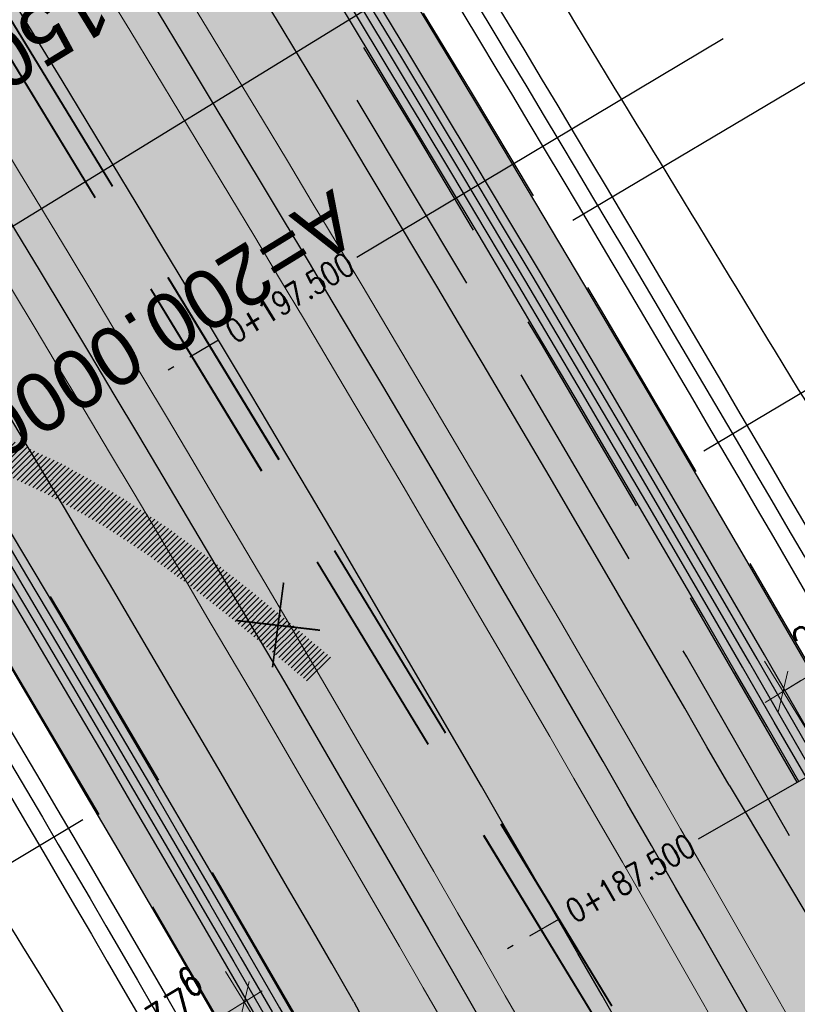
# Model space of a CAD drawing. Header units: metres. Extents: x 3458045 to 3462392, y 5482308 to 5484762.
# Tile 99 of 256: x 3459760 to 3459772, y 5483571 to 5483585. Entities that reach past the tile are written whole.
import ezdxf
from ezdxf.enums import TextEntityAlignment as Align

# ---------------------------------------------------------------- set-up
doc = ezdxf.new("R2010")
doc.units = ezdxf.units.M
doc.header["$PDMODE"] = 3
doc.header["$PDSIZE"] = 0.1
for name, pattern in [('AUSGEZOGEN', [2, 1, 1]), ('STRICHPUNKT2', [12.7, 6.35, -3.175, 0, -3.175]), ('VERDECKT2', [4.7625, 3.175, -1.5875])]:
    doc.linetypes.add(name, pattern=pattern)
doc.layers.get('0').update_dxf_attribs({"linetype": 'CONTINUOUS'})
doc.layers.get('DEFPOINTS').update_dxf_attribs({"linetype": 'CONTINUOUS'})
for name, color, linetype in [('SP_ACHSE_8901', 7, 'CONTINUOUS'), ('SP_ACHSE_8911', 7, 'CONTINUOUS'), ('SP_AXIS', 7, 'CONTINUOUS'), ('SP_BAUGRUBE-ANKER', 211, 'AUSGEZOGEN'), ('SP_BAUGRUBE-VERBAU', 210, 'AUSGEZOGEN'), ('SP_Blockfugen', 2, 'STRICHPUNKT2'), ('SP_Entwässerung', 170, 'VERDECKT2'), ('SP_Rückbau', 40, 'AUSGEZOGEN'), ('SP_SOLID_Trogsohle_L7+8', 253, 'CONTINUOUS'), ('SP_StadtbahnFluchtweg', 1, 'CONTINUOUS'), ('SP_TrogTunnel-Bautoleranz', 160, 'VERDECKT2'), ('SP_Trogwand_L7+8', 2, 'CONTINUOUS'), ('SP_Tunnelwand_L7+8', 2, 'VERDECKT2'), ('SP_Vb_Planung', 10, 'CONTINUOUS'), ('SP_Verbau', 212, 'CONTINUOUS'), ('SP_VERM', 1, 'CONTINUOUS'), ('SP_VERM-VA-B44', 150, 'CONTINUOUS'), ('T__AXIS', 3, 'CONTINUOUS')]:
    doc.layers.add(name, color=color, linetype=linetype)
doc.layers.add('SP_HILF', color=6, linetype='CONTINUOUS', plot=False)
doc.styles.add('K_ISOCP', font='k_isocp.shx')
doc.styles.add('SIMPLEX8', font='simplexd.shx', dxfattribs={"width": 0.8})
doc.styles.add('SP_F', font='romans.shx', dxfattribs={"width": 0.7, "bigfont": 'sp_f.shx'})
doc.linetypes.add('EISENBAHN', pattern='A,0.15,[130,ltypeshp.shx,S=0.25,R=0,X=0,Y=0],0.15', length=0.3)
doc.linetypes.add('ZICKZACK', pattern='A,0.00254,-5.08,[131,ltypeshp.shx,S=5.08,R=0,X=-5.08,Y=0],-10.16,[131,ltypeshp.shx,S=5.08,R=180,X=5.08,Y=0],-5.08', length=20.32254)
doc.dimstyles.new('SOFI25$0', dxfattribs={"dimtxt": 2.5, "dimasz": 0.25, "dimexe": 0.9, "dimexo": 0.625, "dimgap": 0.675, "dimtad": 1, "dimdec": 3, "dimrnd": 0.001, "dimzin": 1, "dimdsep": 46, "dimtxsty": 'SP_F', "dimblk1": 'SOF_BEMSTR1', "dimblk2": 'SOF_BEMSTR2', "dimsah": 1, "dimcen": 2.5, "dimse1": 1, "dimse2": 1, "dimclrd": 1, "dimclre": 1, "dimclrt": 1, "dimaunit": 2, "dimadec": 3, "dimazin": 0, "dimtfac": 1, "dimtdec": 3, "dimtmove": 0, "dimatfit": 3, "dimfxl": 1, "dimtolj": 1, "dimtzin": 0, "dimlwd": 0, "dimlwe": 0, "dimarcsym": 0})

# ---------------------------------------------------------------- blocks, each defined once
blk = doc.blocks.new('kmr_li')
at = {"color": 1, "linetype": 'Continuous'}
blk.add_line((0, 0), (0, 3.5714), dxfattribs=at)
at = {"color": 1}
for p, q in [((0, 0), (-0.3062, 0.9075)), ((-0.3062, 0.9075), (0, 0.5188)), ((0, 0), (0.3062, 0.9075)), ((0.3062, 0.9075), (0, 0.5188))]:
    blk.add_line(p, q, dxfattribs=at)
at = {"color": 1, "linetype": 'Continuous', "style": 'K_ISOCP'}
blk.add_attdef('STATION', text='', height=1, rotation=270.0001, dxfattribs=at).set_placement((0, 4.404), align=Align.MIDDLE_RIGHT)
blk.add_attdef('PARAOL', text='', height=1, rotation=270.0001, dxfattribs=at).set_placement((0.5, 1), align=Align.BOTTOM_RIGHT)
blk.add_attdef('PARAUL', text='', height=1, rotation=270.0001, dxfattribs=at).set_placement((-0.5, 1), align=Align.TOP_RIGHT)
blk = doc.blocks.new('kmr_i')
at = {"color": 1, "linetype": 'Continuous'}
blk.add_line((0, 0), (0, 1.416438), dxfattribs=at)
at = {"color": 1, "linetype": 'Continuous', "style": 'SIMPLEX8', "width": 0.8}
blk.add_attdef('STATION', text='', height=1, rotation=270.0000584, dxfattribs=at).set_placement((0, -0.50985), align=Align.MIDDLE_LEFT)
blk = doc.blocks.new('SOF_BEMSTR2')
at = {"color": 0, "linetype": 'ByBlock', "lineweight": -2}
for p, q in [((0, -20), (0, 8.5)), ((3.535, 3.535), (-3.535, -3.535)), ((-5, 0), (5, 0))]:
    blk.add_line(p, q, dxfattribs=at)
blk = doc.blocks.new('SOF_BEMSTR1')
at = {"color": 0, "linetype": 'ByBlock', "lineweight": -2}
for p, q in [((0, 20), (0, -8.5)), ((3.535, 3.535), (-3.535, -3.535)), ((-5, 0), (5, 0))]:
    blk.add_line(p, q, dxfattribs=at)
blk = doc.blocks.new('*D102')
at = {"layer": 'DEFPOINTS', "color": 0, "linetype": 'AUSGEZOGEN', "transparency": 16777216}
for p in [(3459761.749, 5483569.386), (3459762.047, 5483568.902), (3459764.973, 5483568.684)]:
    blk.add_point(p, dxfattribs=at)
at = {"layer": 'SP_VERM-VA-B44', "color": 1, "linetype": 'AUSGEZOGEN', "lineweight": 0, "transparency": 16777216}
blk.add_line((3459763.718, 5483570.6), (3459761.802, 5483569.419), dxfattribs=at)
at = {"layer": 'SP_VERM-VA-B44', "color": 1, "linetype": 'AUSGEZOGEN', "lineweight": 0, "transparency": 16777216, "xscale": 0.0625, "yscale": 0.0625, "zscale": 0.0625}
for name, p, rotation in [('SOF_BEMSTR2', (3459763.771, 5483570.633), 31.64836852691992), ('SOF_BEMSTR1', (3459761.749, 5483569.386), 211.6483685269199)]:
    blk.add_blockref(name, p, dxfattribs=dict(at, rotation=rotation))
at = {"layer": 'SP_VERM-VA-B44', "color": 1, "linetype": 'AUSGEZOGEN', "transparency": 16777216, "insert": (3459762.508, 5483570.419), "char_height": 0.625, "attachment_point": 5, "rotation": 31.6484, "style": 'SP_F'}
blk.add_mtext('\\A1;\\A1;2.37{\\H.7x;\\S6^ ;}', dxfattribs=at)
blk = doc.blocks.new('*D107')
at = {"layer": 'DEFPOINTS', "color": 0, "linetype": 'AUSGEZOGEN', "transparency": 16777216}
for p in [(3459774.628, 5483575.497), (3459771.788, 5483575.254), (3459772.454, 5483574.166)]:
    blk.add_point(p, dxfattribs=at)
at = {"layer": 'SP_VERM-VA-B44', "color": 1, "linetype": 'AUSGEZOGEN', "lineweight": 0, "transparency": 16777216}
blk.add_line((3459773.908, 5483576.553), (3459771.841, 5483575.287), dxfattribs=at)
at = {"layer": 'SP_VERM-VA-B44', "color": 1, "linetype": 'AUSGEZOGEN', "lineweight": 0, "transparency": 16777216, "xscale": 0.0625, "yscale": 0.0625, "zscale": 0.0625}
for name, p, rotation in [('SOF_BEMSTR2', (3459773.962, 5483576.585), 31.47927593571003), ('SOF_BEMSTR1', (3459771.788, 5483575.254), 211.47927593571)]:
    blk.add_blockref(name, p, dxfattribs=dict(at, rotation=rotation))
at = {"layer": 'SP_VERM-VA-B44', "color": 1, "linetype": 'AUSGEZOGEN', "transparency": 16777216, "insert": (3459772.624, 5483576.33), "char_height": 0.625, "attachment_point": 5, "rotation": 31.4793, "style": 'SP_F'}
blk.add_mtext('\\A1;\\A1;2.54{\\H.7x;\\S9^ ;}', dxfattribs=at)
blk = doc.blocks.new('A$C23D12D66')
at = {"layer": 'SP_Rückbau', "lineweight": 60, "const_width": 0.025, "flags": 128}
for points in [[(-0.422, -0.47), (0.422, 0.47)], [(-0.466, 0.426), (0.47, -0.439)]]:
    blk.add_lwpolyline(points, dxfattribs=at)
blk = doc.blocks.new('A$C288940E1')
at = {"layer": 'SP_Verbau'}
blk.add_line((0, 0), (-10.4038, -4.6916), dxfattribs=at)
blk.add_lwpolyline([(-10.4346, -4.6232), (-10.3729, -4.76), (-6.905, -3.1961), (-6.9667, -3.0594)], close=True, dxfattribs=at)

msp = doc.modelspace()

# ---------------------------------------------------------------- hatches: boundary and pattern name
at = {"layer": 'SP_Rückbau'}
h = msp.add_hatch(dxfattribs=at)
h.set_pattern_fill('MAUER', color=256, scale=0.6)
h.set_pattern_definition([(45, (0, 0), (-0.0424264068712, 0.0424264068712), [])])
h.paths.add_polyline_path([(3459864.7393, 5483465.7549), (3459864.4714, 5483466.0108), (3459864.126, 5483465.6492), (3459864.3709, 5483465.4154)])
h.paths.add_polyline_path([(3459863.0252, 5483467.3923), (3459862.6799, 5483467.0307), (3459864.126, 5483465.6492), (3459864.4714, 5483466.0108)])
h.paths.add_polyline_path([(3459861.5787, 5483468.7734), (3459861.2334, 5483468.4118), (3459862.5639, 5483467.1415), (3459862.6799, 5483467.0307), (3459863.0252, 5483467.3923), (3459862.9092, 5483467.5031)])
h.paths.add_polyline_path([(3459860.1326, 5483470.155), (3459859.7871, 5483469.7937), (3459860.54, 5483469.0738), (3459861.2334, 5483468.4118), (3459861.5787, 5483468.7734), (3459860.8854, 5483469.4353)])
h.paths.add_polyline_path([(3459858.8629, 5483471.369), (3459858.6874, 5483471.5376), (3459858.3411, 5483471.1769), (3459858.517, 5483471.008), (3459859.7871, 5483469.7937), (3459860.1326, 5483470.155)])
h.paths.add_polyline_path([(3459857.2449, 5483472.9229), (3459856.8986, 5483472.5622), (3459858.3411, 5483471.1769), (3459858.6874, 5483471.5376)])
h.paths.add_polyline_path([(3459855.8023, 5483474.3081), (3459855.456, 5483473.9475), (3459856.8986, 5483472.5622), (3459857.2449, 5483472.9229)])
h.paths.add_polyline_path([(3459854.3623, 5483475.6961), (3459854.0151, 5483475.3364), (3459855.0138, 5483474.3722), (3459855.456, 5483473.9475), (3459855.8023, 5483474.3081), (3459855.3606, 5483474.7323)])
h.paths.add_polyline_path([(3459852.9235, 5483477.0853), (3459852.5762, 5483476.7255), (3459854.0151, 5483475.3364), (3459854.3623, 5483475.6961)])
h.paths.add_polyline_path([(3459851.8674, 5483478.1049), (3459851.4855, 5483478.4753), (3459851.1374, 5483478.1164), (3459851.5197, 5483477.7455), (3459852.5762, 5483476.7255), (3459852.9235, 5483477.0853)])
h.paths.add_polyline_path([(3459850.0499, 5483479.8677), (3459849.7017, 5483479.5088), (3459851.1374, 5483478.1164), (3459851.4855, 5483478.4753)])
h.paths.add_polyline_path([(3459848.6142, 5483481.2602), (3459848.2661, 5483480.9013), (3459849.7017, 5483479.5088), (3459850.0499, 5483479.8677)])
h.paths.add_polyline_path([(3459847.1808, 5483482.655), (3459846.832, 5483482.2967), (3459848.0337, 5483481.1268), (3459848.2661, 5483480.9013), (3459848.6142, 5483481.2602), (3459848.3821, 5483481.4853)])
h.paths.add_polyline_path([(3459845.7479, 5483484.0502), (3459845.3991, 5483483.692), (3459846.832, 5483482.2967), (3459847.1808, 5483482.655)])
h.paths.add_polyline_path([(3459844.9034, 5483484.8725), (3459844.3158, 5483485.4464), (3459843.9665, 5483485.0887), (3459844.5543, 5483484.5145), (3459845.3991, 5483483.692), (3459845.7479, 5483484.0502)])
h.paths.add_polyline_path([(3459842.8851, 5483486.8438), (3459842.5357, 5483486.4861), (3459843.9665, 5483485.0887), (3459844.3158, 5483485.4464)])
h.paths.add_polyline_path([(3459841.4543, 5483488.2413), (3459841.1049, 5483487.8836), (3459842.5357, 5483486.4861), (3459842.8851, 5483486.8438)])
h.paths.add_polyline_path([(3459840.0251, 5483489.6404), (3459839.6753, 5483489.2831), (3459841.0804, 5483487.9075), (3459841.1049, 5483487.8836), (3459841.4543, 5483488.2413), (3459841.43, 5483488.265)])
h.paths.add_polyline_path([(3459838.596, 5483491.0395), (3459838.2462, 5483490.6822), (3459839.6753, 5483489.2831), (3459840.0251, 5483489.6404)])
h.paths.add_polyline_path([(3459837.9606, 5483491.6616), (3459837.1675, 5483492.4393), (3459836.8174, 5483492.0823), (3459837.6107, 5483491.3045), (3459838.2462, 5483490.6822), (3459838.596, 5483491.0395)])
h.paths.add_polyline_path([(3459835.7395, 5483493.8396), (3459835.3895, 5483493.4826), (3459836.8174, 5483492.0823), (3459837.1675, 5483492.4393)])
h.paths.add_polyline_path([(3459834.4939, 5483495.061), (3459834.3116, 5483495.24), (3459833.9614, 5483494.8831), (3459834.1438, 5483494.7041), (3459835.3895, 5483493.4826), (3459835.7395, 5483493.8396)])
h.paths.add_polyline_path([(3459832.8842, 5483496.6409), (3459832.534, 5483496.284), (3459833.9614, 5483494.8831), (3459834.3116, 5483495.24)])
h.paths.add_polyline_path([(3459831.6066, 5483497.8947), (3459831.4567, 5483498.0417), (3459831.1065, 5483497.6849), (3459831.2563, 5483497.5378), (3459832.534, 5483496.284), (3459832.8842, 5483496.6409)])
h.paths.add_polyline_path([(3459830.0293, 5483499.4426), (3459829.6791, 5483499.0858), (3459831.1065, 5483497.6849), (3459831.4567, 5483498.0417)])
h.paths.add_polyline_path([(3459828.7192, 5483500.7284), (3459828.6019, 5483500.8435), (3459828.2518, 5483500.4865), (3459828.3691, 5483500.3715), (3459829.6791, 5483499.0858), (3459830.0293, 5483499.4426)])
h.paths.add_polyline_path([(3459827.174, 5483502.2439), (3459826.8239, 5483501.887), (3459828.2518, 5483500.4865), (3459828.6019, 5483500.8435)])
h.paths.add_polyline_path([(3459825.831, 5483503.5612), (3459825.7461, 5483503.6443), (3459825.3963, 5483503.2871), (3459825.481, 5483503.2041), (3459826.8239, 5483501.887), (3459827.174, 5483502.2439)])
h.paths.add_polyline_path([(3459824.3173, 5483505.0438), (3459823.9675, 5483504.6866), (3459825.3963, 5483503.2871), (3459825.7461, 5483503.6443)])
h.paths.add_polyline_path([(3459822.9408, 5483506.3921), (3459822.8885, 5483506.4432), (3459822.539, 5483506.0857), (3459822.5911, 5483506.0347), (3459823.9675, 5483504.6866), (3459824.3173, 5483505.0438)])
h.paths.add_polyline_path([(3459821.4583, 5483507.8413), (3459821.1088, 5483507.4837), (3459822.539, 5483506.0857), (3459822.8885, 5483506.4432)])
h.paths.add_polyline_path([(3459820.0478, 5483509.22), (3459820.028, 5483509.2393), (3459819.679, 5483508.8812), (3459819.6985, 5483508.8622), (3459821.1088, 5483507.4837), (3459821.4583, 5483507.8413)])
h.paths.add_polyline_path([(3459818.5959, 5483510.6354), (3459818.2469, 5483510.2773), (3459819.679, 5483508.8812), (3459820.028, 5483509.2393)])
h.paths.add_polyline_path([(3459817.1638, 5483512.0315), (3459816.8148, 5483511.6734), (3459818.2469, 5483510.2773), (3459818.5959, 5483510.6354)])
h.paths.add_polyline_path([(3459815.7296, 5483513.4253), (3459815.3811, 5483513.0667), (3459816.8022, 5483511.6857), (3459816.8148, 5483511.6734), (3459817.1638, 5483512.0315), (3459817.1509, 5483512.044)])
h.paths.add_polyline_path([(3459814.2953, 5483514.8192), (3459813.9468, 5483514.4606), (3459815.3811, 5483513.0667), (3459815.7296, 5483513.4253)])
h.paths.add_polyline_path([(3459812.8591, 5483516.2111), (3459812.5111, 5483515.8521), (3459813.9468, 5483514.4606), (3459814.2953, 5483514.8192), (3459814.2849, 5483514.8292)])
h.paths.add_polyline_path([(3459811.423, 5483517.603), (3459811.075, 5483517.244), (3459812.5111, 5483515.8521), (3459812.8591, 5483516.2111)])
h.paths.add_polyline_path([(3459809.9854, 5483518.9935), (3459809.6378, 5483518.6341), (3459811.075, 5483517.244), (3459811.423, 5483517.603), (3459811.4152, 5483517.6105)])
h.paths.add_polyline_path([(3459808.5478, 5483520.384), (3459808.2002, 5483520.0246), (3459809.6378, 5483518.6341), (3459809.9854, 5483518.9935)])
h.paths.add_polyline_path([(3459807.1094, 5483521.7735), (3459806.762, 5483521.4139), (3459808.2002, 5483520.0246), (3459808.5478, 5483520.384), (3459808.5427, 5483520.389)])
h.paths.add_polyline_path([(3459805.6709, 5483523.163), (3459805.3235, 5483522.8034), (3459806.762, 5483521.4139), (3459807.1094, 5483521.7735)])
h.paths.add_polyline_path([(3459804.2319, 5483524.552), (3459803.8846, 5483524.1923), (3459805.3235, 5483522.8034), (3459805.6709, 5483523.163), (3459805.6683, 5483523.1655)])
h.paths.add_polyline_path([(3459802.7929, 5483525.941), (3459802.4457, 5483525.5813), (3459803.8846, 5483524.1923), (3459804.2319, 5483524.552)])
h.paths.add_polyline_path([(3459801.6102, 5483527.0897), (3459801.2619, 5483526.731), (3459802.4446, 5483525.5824), (3459802.7929, 5483525.941)])
h.paths.add_polyline_path([(3459800.1755, 5483528.4831), (3459799.8272, 5483528.1245), (3459801.2619, 5483526.731), (3459801.6102, 5483527.0897)])
h.paths.add_polyline_path([(3459798.7408, 5483529.8766), (3459798.3925, 5483529.5179), (3459799.8272, 5483528.1245), (3459800.1755, 5483528.4831)])
h.paths.add_polyline_path([(3459797.3061, 5483531.27), (3459796.9578, 5483530.9113), (3459798.3925, 5483529.5179), (3459798.7408, 5483529.8766)])
h.paths.add_polyline_path([(3459795.8714, 5483532.6634), (3459795.5231, 5483532.3047), (3459796.9578, 5483530.9113), (3459797.3061, 5483531.27)])
h.paths.add_polyline_path([(3459794.4367, 5483534.0568), (3459794.0884, 5483533.6981), (3459795.5231, 5483532.3047), (3459795.8714, 5483532.6634)])
h.paths.add_polyline_path([(3459793.002, 5483535.4502), (3459792.6536, 5483535.0916), (3459794.0884, 5483533.6981), (3459794.4367, 5483534.0568)])
h.paths.add_polyline_path([(3459791.5673, 5483536.8437), (3459791.2189, 5483536.485), (3459792.6536, 5483535.0916), (3459793.002, 5483535.4502)])
h.paths.add_polyline_path([(3459790.1326, 5483538.2371), (3459789.7842, 5483537.8784), (3459791.2189, 5483536.485), (3459791.5673, 5483536.8437)])
h.paths.add_polyline_path([(3459788.6979, 5483539.6305), (3459788.3495, 5483539.2718), (3459789.7842, 5483537.8784), (3459790.1326, 5483538.2371)])
h.paths.add_polyline_path([(3459787.2632, 5483541.0239), (3459786.9148, 5483540.6652), (3459788.3495, 5483539.2718), (3459788.6979, 5483539.6305)])
h.paths.add_polyline_path([(3459785.8285, 5483542.4173), (3459785.4801, 5483542.0587), (3459786.9148, 5483540.6652), (3459787.2632, 5483541.0239)])
h.paths.add_polyline_path([(3459784.3925, 5483543.8094), (3459784.0445, 5483543.4504), (3459785.4168, 5483542.1202), (3459785.4801, 5483542.0587), (3459785.8285, 5483542.4173), (3459785.7649, 5483542.479)])
h.paths.add_polyline_path([(3459782.9564, 5483545.2015), (3459782.6084, 5483544.8425), (3459784.0445, 5483543.4504), (3459784.3925, 5483543.8094)])
h.paths.add_polyline_path([(3459781.5204, 5483546.5935), (3459781.1724, 5483546.2345), (3459782.6084, 5483544.8425), (3459782.9564, 5483545.2015)])
h.paths.add_polyline_path([(3459780.0843, 5483547.9855), (3459779.7363, 5483547.6265), (3459781.1724, 5483546.2345), (3459781.5204, 5483546.5935)])
h.paths.add_polyline_path([(3459778.6483, 5483549.3776), (3459778.3003, 5483549.0186), (3459779.7363, 5483547.6265), (3459780.0843, 5483547.9855)])
h.paths.add_polyline_path([(3459777.2122, 5483550.7696), (3459776.8642, 5483550.4106), (3459778.3003, 5483549.0186), (3459778.6483, 5483549.3776)])
h.paths.add_polyline_path([(3459775.7762, 5483552.1616), (3459775.4282, 5483551.8026), (3459776.8642, 5483550.4106), (3459777.2122, 5483550.7696)])
h.paths.add_polyline_path([(3459774.3401, 5483553.5537), (3459773.9921, 5483553.1947), (3459775.4282, 5483551.8026), (3459775.7762, 5483552.1616)])
h.paths.add_polyline_path([(3459772.9041, 5483554.9457), (3459772.5561, 5483554.5867), (3459773.9921, 5483553.1947), (3459774.3401, 5483553.5537)])
h.paths.add_polyline_path([(3459771.468, 5483556.3378), (3459771.12, 5483555.9787), (3459772.5561, 5483554.5867), (3459772.9041, 5483554.9457)])
h.paths.add_polyline_path([(3459770.0339, 5483557.7318), (3459769.6854, 5483557.3732), (3459771.0607, 5483556.0363), (3459771.12, 5483555.9787), (3459771.468, 5483556.3378), (3459771.4089, 5483556.395)])
h.paths.add_polyline_path([(3459768.5999, 5483559.1258), (3459768.2513, 5483558.7673), (3459769.6854, 5483557.3732), (3459770.0339, 5483557.7318)])
h.paths.add_polyline_path([(3459767.1658, 5483560.5199), (3459766.8173, 5483560.1614), (3459768.2513, 5483558.7673), (3459768.5999, 5483559.1258)])
h.paths.add_polyline_path([(3459765.7317, 5483561.914), (3459765.3832, 5483561.5555), (3459766.8173, 5483560.1614), (3459767.1658, 5483560.5199)])
h.paths.add_polyline_path([(3459764.2977, 5483563.3081), (3459763.9492, 5483562.9496), (3459765.3832, 5483561.5555), (3459765.7317, 5483561.914)])
h.paths.add_polyline_path([(3459762.8636, 5483564.7022), (3459762.5151, 5483564.3437), (3459763.9492, 5483562.9496), (3459764.2977, 5483563.3081)])
h.paths.add_polyline_path([(3459761.4296, 5483566.0963), (3459761.0811, 5483565.7378), (3459762.5151, 5483564.3437), (3459762.8636, 5483564.7022)])
h.paths.add_polyline_path([(3459759.9955, 5483567.4904), (3459759.647, 5483567.1319), (3459761.0811, 5483565.7378), (3459761.4296, 5483566.0963)])
h.paths.add_polyline_path([(3459758.5615, 5483568.8845), (3459758.213, 5483568.526), (3459759.647, 5483567.1319), (3459759.9955, 5483567.4904)])
h.paths.add_polyline_path([(3459758.5615, 5483568.8845), (3459758.4539, 5483568.989), (3459757.9882, 5483569.5057), (3459757.5278, 5483570.0259), (3459757.2293, 5483570.3755), (3459756.849, 5483570.0509), (3459757.1504, 5483569.6978), (3459757.6153, 5483569.1726), (3459758.0936, 5483568.642), (3459758.213, 5483568.526)])
h.paths.add_polyline_path([(3459756.2299, 5483571.642), (3459756.0142, 5483571.9625), (3459755.5995, 5483571.6833), (3459755.8223, 5483571.3523), (3459756.2488, 5483570.7834), (3459756.6931, 5483570.2335), (3459756.849, 5483570.0509), (3459757.2293, 5483570.3755), (3459757.0777, 5483570.553), (3459756.6434, 5483571.0906)])
h.paths.add_polyline_path([(3459755.0295, 5483573.7), (3459754.5796, 5483573.4819), (3459754.8903, 5483572.841), (3459755.3338, 5483572.078), (3459755.5995, 5483571.6833), (3459756.0142, 5483571.9625), (3459755.7578, 5483572.3435), (3459755.3321, 5483573.076)])
h.paths.add_polyline_path([(3459754.6469, 5483574.654), (3459754.511, 5483575.0954), (3459754.4036, 5483575.5446), (3459754.3963, 5483575.592), (3459753.902, 5483575.5168), (3459753.9124, 5483575.4486), (3459754.0284, 5483574.9635), (3459754.1742, 5483574.4902), (3459754.5004, 5483573.6452), (3459754.5796, 5483573.4819), (3459755.0295, 5483573.7), (3459754.9594, 5483573.8446)])
h.paths.add_polyline_path([(3459754.3146, 5483576.447), (3459754.3533, 5483576.8907), (3459754.4609, 5483577.323), (3459754.5604, 5483577.5513), (3459754.102, 5483577.751), (3459753.9858, 5483577.4844), (3459753.8586, 5483576.9733), (3459753.8137, 5483576.4576), (3459753.8364, 5483575.9478), (3459753.902, 5483575.5168), (3459754.3963, 5483575.592), (3459754.3348, 5483575.9966)])
h.paths.add_polyline_path([(3459755.1484, 5483578.4188), (3459755.4758, 5483578.7112), (3459755.8374, 5483578.9514), (3459755.9037, 5483578.9821), (3459755.694, 5483579.436), (3459755.5927, 5483579.3892), (3459755.1694, 5483579.1079), (3459754.7895, 5483578.7687), (3459754.4598, 5483578.3802), (3459754.1886, 5483577.9498), (3459754.102, 5483577.751), (3459754.5604, 5483577.5513), (3459754.6318, 5483577.7153), (3459754.864, 5483578.0837)])
h.paths.add_polyline_path([(3459757.9273, 5483579.7288), (3459757.6738, 5483579.7682), (3459757.1353, 5483579.7934), (3459756.5909, 5483579.744), (3459756.054, 5483579.6023), (3459755.694, 5483579.436), (3459755.9037, 5483578.9821), (3459756.2239, 5483579.13), (3459756.6779, 5483579.2498), (3459757.1463, 5483579.2923), (3459757.6236, 5483579.27), (3459757.8505, 5483579.2348)])
h.paths.add_polyline_path([(3459759.9393, 5483579.1422), (3459759.2126, 5483579.4121), (3459758.7134, 5483579.5633), (3459758.2011, 5483579.6862), (3459757.9273, 5483579.7288), (3459757.8505, 5483579.2348), (3459758.1042, 5483579.1953), (3459758.5825, 5483579.0805), (3459759.0529, 5483578.938), (3459759.7652, 5483578.6735)])
h.paths.add_polyline_path([(3459760.1647, 5483579.0584), (3459759.9393, 5483579.1422), (3459759.7652, 5483578.6735), (3459759.9719, 5483578.5966), (3459760.8422, 5483578.192), (3459761.556, 5483577.789), (3459761.8018, 5483578.2243), (3459761.0709, 5483578.637)])
h.paths.add_polyline_path([(3459761.9313, 5483578.1512), (3459761.8018, 5483578.2243), (3459761.556, 5483577.789), (3459761.6709, 5483577.724), (3459762.3116, 5483577.3036), (3459762.9345, 5483576.8505), (3459763.1954, 5483576.6461), (3459763.5038, 5483577.0397), (3459763.2358, 5483577.2496), (3459762.596, 5483577.715)])
h.paths.add_polyline_path([(3459763.8571, 5483576.7629), (3459763.5038, 5483577.0397), (3459763.1954, 5483576.6461), (3459763.5441, 5483576.373), (3459764.1447, 5483575.8791), (3459764.7409, 5483575.377), (3459765.063, 5483575.7595), (3459764.4645, 5483576.2634)])
at = {"layer": 'SP_SOLID_Trogsohle_L7+8'}
h = msp.add_hatch(color=256, dxfattribs=at)
h.dxf.hatch_style = 1
edge = h.paths.add_edge_path()
edge.add_line((3459702.4491, 5483672.5808), (3459694.7598, 5483665.8028))
edge.add_arc((3459249.8293, 5483273.6017), 593.1145, 29.9488058, 41.395802, ccw=False)
edge.add_line((3459763.7463, 5483569.6999), (3459768.6709, 5483560.5694))
edge.add_line((3459768.6709, 5483560.5694), (3459778.0346, 5483565.7481))
edge.add_line((3459778.0346, 5483565.7481), (3459772.6293, 5483574.8142))
edge.add_arc((3459249.8466, 5483273.6149), 603.343, 29.9482368, 41.3959476)

# ---------------------------------------------------------------- linework, layer by layer
at = {"layer": 'SP_ACHSE_8901'}
msp.add_lwpolyline([(3459663.5917, 5483703.287, -0.0763528), (3459773.4733, 5483559.3038, -0.0026415), (3459775.3741, 5483555.7812, -0.0045692), (3459777.2239, 5483552.2315, -0.0064969), (3459778.9947, 5483548.6418, -0.0084247), (3459780.6575, 5483545.0009, -0.0103526), (3459782.1824, 5483541.3003, -0.0122805), (3459783.5383, 5483537.5346, -0.0141346), (3459784.6877, 5483533.7213, -0.0820775), (3459786.8382, 5483512.3056, -0.0039193), (3459786.7627, 5483511.2537, -0.0130302), (3459786.3551, 5483507.4265, -0.0110254), (3459785.7638, 5483503.6231, -0.0090206), (3459785.0205, 5483499.8464, -0.007016), (3459784.1565, 5483496.0954, -0.0050114), (3459783.2025, 5483492.3662, -0.0030068), (3459782.1889, 5483488.6527, -0.0010023), (3459781.1454, 5483484.9475), (3459771.4367, 5483450.6471, 0.0014127)], format="xyb", dxfattribs=at)
at = {"layer": 'SP_ACHSE_8911'}
msp.add_lwpolyline([(3459779.9669, 5483401.3496, -0.1898543), (3459772.019, 5483438.2528, -0.0048267), (3459772.1981, 5483439.2782, -0.0102194), (3459772.7329, 5483441.8661, -0.0072994), (3459773.3582, 5483444.4337, -0.0043796), (3459774.0432, 5483446.9861, -0.0014599), (3459774.758, 5483449.5304), (3459784.8281, 5483485.1076, 0.0010135), (3459785.8599, 5483488.7717, 0.0030406), (3459786.8619, 5483492.4439, 0.0050678), (3459787.8042, 5483496.1319, 0.0070949), (3459788.6565, 5483499.8416, 0.0091222), (3459789.3881, 5483503.5769, 0.0111495), (3459789.9676, 5483507.3387, 0.0096243), (3459790.2818, 5483510.1571, 0.0966281), (3459787.5873, 5483536.6729, 0.005752), (3459787.0914, 5483538.2453, 0.0123927), (3459785.7657, 5483541.9647, 0.0104385), (3459784.2716, 5483545.6199, 0.0084844), (3459782.6402, 5483549.216, 0.0065303), (3459780.9016, 5483552.7616, 0.0045764), (3459779.0846, 5483556.2677, 0.0026224), (3459777.2173, 5483559.7474, 0.0769413), (3459666.0197, 5483705.8087)], format="xyb", dxfattribs=at)
at = {"layer": 'SP_AXIS'}
for points in [[(3459779.9669, 5483401.3496, -0.1898543), (3459772.019, 5483438.2528, -0.0048267), (3459772.1981, 5483439.2782, -0.0102194), (3459772.7329, 5483441.8661, -0.0072994), (3459773.3582, 5483444.4337, -0.0043796), (3459774.0432, 5483446.9861, -0.0014599), (3459774.758, 5483449.5304), (3459784.8281, 5483485.1076, 0.0010135), (3459785.8599, 5483488.7717, 0.0030406), (3459786.8619, 5483492.4439, 0.0050678), (3459787.8042, 5483496.1319, 0.0070949), (3459788.6565, 5483499.8416, 0.0091222), (3459789.3881, 5483503.5769, 0.0111495), (3459789.9676, 5483507.3387, 0.0096243), (3459790.2818, 5483510.1571, 0.0966281), (3459787.5873, 5483536.6729, 0.005752), (3459787.0914, 5483538.2453, 0.0123927), (3459785.7657, 5483541.9647, 0.0104385), (3459784.2716, 5483545.6199, 0.0084844), (3459782.6402, 5483549.216, 0.0065303), (3459780.9016, 5483552.7616, 0.0045764), (3459779.0846, 5483556.2677, 0.0026224), (3459777.2173, 5483559.7474, 0.0769413), (3459666.0197, 5483705.8087)], [(3459663.5917, 5483703.287, -0.0763528), (3459773.4733, 5483559.3038, -0.0026415), (3459775.3741, 5483555.7812, -0.0045692), (3459777.2239, 5483552.2315, -0.0064969), (3459778.9947, 5483548.6418, -0.0084247), (3459780.6575, 5483545.0009, -0.0103526), (3459782.1824, 5483541.3003, -0.0122805), (3459783.5383, 5483537.5346, -0.0141346), (3459784.6877, 5483533.7213, -0.0820775), (3459786.8382, 5483512.3056, -0.0039193), (3459786.7627, 5483511.2537, -0.0130302), (3459786.3551, 5483507.4265, -0.0110254), (3459785.7638, 5483503.6231, -0.0090206), (3459785.0205, 5483499.8464, -0.007016), (3459784.1565, 5483496.0954, -0.0050114), (3459783.2025, 5483492.3662, -0.0030068), (3459782.1889, 5483488.6527, -0.0010023), (3459781.1454, 5483484.9475), (3459771.4367, 5483450.6471, 0.0014127)], [(3459960.261, 5483335.525), (3459897.6578, 5483409.3092, -0.0002745), (3459888.5671, 5483420.0314, -0.0008234), (3459879.5, 5483430.7736, -0.0013723), (3459870.4801, 5483441.5555, -0.0019212), (3459861.5315, 5483452.3965, -0.0024701), (3459852.6785, 5483463.3157, -0.003019), (3459843.9458, 5483474.3314, -0.0035679), (3459835.3591, 5483485.4612, -0.0004406), (3459834.3927, 5483486.7352, -0.0126207), (3459807.8943, 5483523.6332, -0.0004406), (3459806.9957, 5483524.956, -0.0035679), (3459799.1926, 5483536.6485, -0.003019), (3459791.5441, 5483548.4428, -0.0024701), (3459784.0256, 5483560.3204, -0.0019212), (3459776.6117, 5483572.2636, -0.0013723), (3459769.2766, 5483584.2553, -0.0008234), (3459761.9942, 5483596.2792, -0.0002745)], [(3459751.0056, 5483586.8549, -0.0004357), (3459755.6442, 5483579.3114, 0.0003596), (3459761.2625, 5483570.1726, 0.0010789), (3459766.9071, 5483561.05, 0.0017982), (3459772.6041, 5483551.96, 0.0025175), (3459778.3793, 5483542.9196, 0.0032367), (3459784.2581, 5483533.9462, 0.0012132), (3459786.2052, 5483531.0326, 0.0550745), (3459885.4353, 5483413.6014, -0.0246156), (3459912.6205, 5483385.1364, -0.0008768), (3459913.5588, 5483384.0479, -0.0037507), (3459918.2074, 5483378.5492, -0.002679), (3459922.785, 5483372.9911, -0.0016074), (3459927.3148, 5483367.3939, -0.0005358), (3459931.8205, 5483361.7774, 0.0005358), (3459936.3262, 5483356.161, 0.0009761), (3459939.4013, 5483352.3529, 0.0064816), (3459955.9914, 5483332.4309), (3459959.947, 5483327.8043)]]:
    msp.add_lwpolyline(points, format="xyb", dxfattribs=at)
at = {"layer": 'SP_BAUGRUBE-VERBAU'}
for points in [[(3459773.7547, 5483574.9136, 0.0252856), (3459740.6627, 5483626.2624, 0.0501887)], [(3459773.3213, 5483574.6644, 0.0252857), (3459740.2564, 5483625.9709, 0.0501887)], [(3459731.1141, 5483619.4137, -0.0252894), (3459763.5685, 5483569.0555, -0.0707095)], [(3459730.7078, 5483619.1223, -0.0252896), (3459763.135, 5483568.8062, -0.0707095)]]:
    msp.add_lwpolyline(points, format="xyb", dxfattribs=at)
at = {"layer": 'SP_BAUGRUBE-VERBAU', "linetype": 'ZICKZACK', "ltscale": 0.2}
for points in [[(3459773.538, 5483574.789, 0.0252856), (3459740.4595, 5483626.1167, 0.0501887)], [(3459730.9109, 5483619.268, -0.0252895), (3459763.3517, 5483568.9308, -0.0707095)]]:
    msp.add_lwpolyline(points, format="xyb", dxfattribs=at)
at = {"layer": 'SP_Blockfugen'}
for p, q in [((3459770.8978, 5483584.9745), (3459755.8758, 5483575.998)), ((3459776.0293, 5483576.2217), (3459760.8595, 5483567.4975))]:
    msp.add_line(p, q, dxfattribs=at)
at = {"layer": 'SP_Entwässerung'}
for p, q in [((3459750.2445, 5483601.7552), (3459771.0503, 5483567.589)), ((3459750.2512, 5483601.7596), (3459771.0573, 5483567.5929)), ((3459749.9868, 5483601.5862), (3459770.7818, 5483567.4377)), ((3459749.9935, 5483601.5906), (3459770.7888, 5483567.4416))]:
    msp.add_line(p, q, dxfattribs=at)
at = {"layer": 'SP_HILF'}
msp.add_lwpolyline([(3459702.4491, 5483672.5808), (3459694.7598, 5483665.8028, -0.0499885), (3459763.7463, 5483569.6999), (3459768.6709, 5483560.5694), (3459778.0346, 5483565.7481), (3459772.6293, 5483574.8142, 0.0499916)], format="xyb", close=True, dxfattribs=at)
at = {"layer": 'SP_StadtbahnFluchtweg'}
for p, q in [((3459770.9869, 5483573.8587), (3459776.1797, 5483565.1757)), ((3459765.3997, 5483570.6368), (3459770.136, 5483561.8453))]:
    msp.add_line(p, q, dxfattribs=at)
for points in [[(3459770.9868, 5483573.8591, 0.0705157), (3459667.0255, 5483706.8532), (3459481.8509, 5483885.1643, 0.0146052), (3459449.208, 5483914.8096, 0.0024244), (3459443.1423, 5483919.951, 0.0025682), (3459435.0409, 5483926.6787, 0.0018344), (3459426.8839, 5483933.332, 0.0011007), (3459418.6913, 5483939.9347, 0.0003669), (3459410.4827, 5483946.5107, -0.0004089), (3459403.1219, 5483952.4081, -0.0012268), (3459395.7842, 5483958.3265, -0.0020447), (3459388.489, 5483964.2898, -0.0028626), (3459381.2564, 5483970.3214, -0.0036805), (3459374.107, 5483976.444, -0.0033791), (3459368.6904, 5483981.2179, -0.0305085), (3459325.9228, 5484024.4096), (3459319.8219, 5484031.3731)], [(3459765.3996, 5483570.6363, 0.070515), (3459662.5516, 5483702.2071), (3459477.377, 5483880.5182, 0.0146052), (3459445.0129, 5483909.9102, 0.0024244), (3459438.9957, 5483915.0106, 0.0025682), (3459430.9457, 5483921.6955, 0.0018344), (3459422.8254, 5483928.3189, 0.0011007), (3459414.655, 5483934.9038, 0.0003669), (3459406.4537, 5483941.4738, -0.0004089), (3459399.0848, 5483947.3777, -0.0012268), (3459391.7225, 5483953.316, -0.0020447), (3459384.3865, 5483959.3127, -0.0028626), (3459377.0972, 5483965.3916, -0.0036805), (3459369.8756, 5483971.5759, -0.0033791), (3459364.3931, 5483976.408, -0.0305085), (3459321.0714, 5484020.1592), (3459314.9705, 5484027.1227)]]:
    msp.add_lwpolyline(points, format="xyb", dxfattribs=at)
at = {"layer": 'SP_TrogTunnel-Bautoleranz'}
for points in [[(3459771.9993, 5483573.9041, 0.0501887), (3459701.6989, 5483671.9195)], [(3459695.547, 5483666.4967, -0.0501883), (3459764.8904, 5483569.8157, -0.0026415)]]:
    msp.add_lwpolyline(points, format="xyb", dxfattribs=at)
at = {"layer": 'SP_Trogwand_L7+8', "color": 1, "linetype": 'VERDECKT2'}
for points in [[(3459313.5605, 5484025.8859), (3459319.6613, 5484018.9225, 0.0305905), (3459363.2672, 5483974.8987, 0.0033195), (3459368.6704, 5483970.1385, 0.0036712), (3459375.8927, 5483963.9544, 0.0028553), (3459383.1863, 5483957.8724, 0.0020395), (3459390.5307, 5483951.869, 0.0012237), (3459397.9055, 5483945.9206, 0.0004079), (3459405.2911, 5483940.0032, -0.0003675), (3459413.4813, 5483933.4418, -0.0011024), (3459421.6445, 5483926.8625, -0.0018373), (3459429.7612, 5483920.2417, -0.0025722), (3459437.8115, 5483913.5558, -0.002454), (3459443.8899, 5483908.4025, -0.014563), (3459476.0769, 5483879.1664), (3459661.2507, 5483700.8559, -0.0707095), (3459764.0019, 5483569.3047, -0.0707095)], [(3459772.8879, 5483574.4151, 0.0501887), (3459702.4678, 5483672.5973)]]:
    msp.add_lwpolyline(points, format="xyb", dxfattribs=at)
at = {"layer": 'SP_Trogwand_L7+8'}
for points in [[(3459772.4544, 5483574.1658, 0.0501887), (3459702.0927, 5483672.2667)], [(3459772.021, 5483573.9166, 0.0501887), (3459701.7177, 5483671.936)], [(3459695.5283, 5483666.4802, -0.0501883), (3459764.8688, 5483569.8033, -0.0707095)], [(3459695.1532, 5483666.1496, -0.0501883), (3459764.4353, 5483569.554, -0.0707095)]]:
    msp.add_lwpolyline(points, format="xyb", dxfattribs=at)
at = {"layer": 'SP_Trogwand_L7+8', "color": 251}
for points in [[(3459772.2377, 5483574.0412, 0.0501887), (3459701.9052, 5483672.1014)], [(3459772.3461, 5483574.1035, 0.0501887), (3459701.999, 5483672.184)], [(3459772.1294, 5483573.9789, 0.0501887), (3459701.8114, 5483672.0187)], [(3459695.4345, 5483666.3976, -0.0501883), (3459764.7604, 5483569.741, -0.0707095)], [(3459695.247, 5483666.2322, -0.0501883), (3459764.5437, 5483569.6163, -0.0707095)], [(3459695.3407, 5483666.3149, -0.0501883), (3459764.652, 5483569.6787, -0.0707095)]]:
    msp.add_lwpolyline(points, format="xyb", dxfattribs=at)
at = {"layer": 'SP_Tunnelwand_L7+8'}
msp.add_lwpolyline([(3459773.8543, 5483437.9507, -0.0048267), (3459774.0272, 5483438.9405, -0.0102194), (3459774.5464, 5483441.4524, -0.0072994), (3459775.1587, 5483443.9673, -0.0043796), (3459775.8353, 5483446.4883, -0.0014599), (3459776.5472, 5483449.0221), (3459786.6178, 5483484.6011, 0.0010135), (3459787.6513, 5483488.2711, 0.0030406), (3459788.6592, 5483491.9652, 0.0050678), (3459789.6109, 5483495.6897, 0.0070949), (3459790.475, 5483499.4509, 0.0091222), (3459791.2196, 5483503.2528, 0.0111495), (3459791.8118, 5483507.0966, 0.0096243), (3459792.134, 5483509.9866, 0.0966281), (3459789.3676, 5483537.2118, 0.005752), (3459788.8587, 5483538.8251, 0.0123927), (3459787.5017, 5483542.6324, 0.0104385), (3459785.9782, 5483546.3594, 0.0084844), (3459784.3208, 5483550.013, 0.0065303), (3459782.5607, 5483553.6022, 0.0045764), (3459780.7281, 5483557.1386, 0.0026224), (3459778.8515, 5483560.6355, 0.0769413), (3459667.3099, 5483707.1486), (3459482.1353, 5483885.4597, 0.0146052)], format="xyb", dxfattribs=at)
at = {"layer": 'SP_Vb_Planung', "linetype": 'AUSGEZOGEN', "lineweight": 13, "ltscale": 13}
for points in [[(3459780.3831, 5483401.6267, -0.1898543), (3459772.5124, 5483438.1716, -0.0048267), (3459772.6898, 5483439.1874, -0.0102194), (3459773.2204, 5483441.7549, -0.0072994), (3459773.8422, 5483444.3083, -0.0043796), (3459774.525, 5483446.8523, -0.0014599), (3459775.239, 5483449.3937), (3459785.3092, 5483484.9715, 0.0010135), (3459786.3415, 5483488.6371, 0.0030406), (3459787.3451, 5483492.3152, 0.0050678), (3459788.2899, 5483496.013, 0.0070949), (3459789.1454, 5483499.7366, 0.0091222), (3459789.8804, 5483503.4898, 0.0111495), (3459790.4634, 5483507.2736, 0.0096243), (3459790.7797, 5483510.1112, 0.0966281), (3459788.0659, 5483536.8178, 0.005752), (3459787.5665, 5483538.4011, 0.0123927), (3459786.2324, 5483542.1442, 0.0104385), (3459784.7304, 5483545.8187, 0.0084844), (3459783.092, 5483549.4303, 0.0065303), (3459781.3476, 5483552.9876, 0.0045764), (3459779.5264, 5483556.5018, 0.0026224), (3459777.6566, 5483559.9861, 0.0769413), (3459666.3666, 5483706.1689)], [(3459779.5507, 5483401.0725, -0.1898543), (3459771.5256, 5483438.334, -0.0048267), (3459771.7064, 5483439.369, -0.0102194), (3459772.2455, 5483441.9773, -0.0072994), (3459772.8741, 5483444.5591, -0.0043796), (3459773.5614, 5483447.1199, -0.0014599), (3459774.277, 5483449.667), (3459784.347, 5483485.2438, 0.0010135), (3459785.3783, 5483488.9062, 0.0030406), (3459786.3787, 5483492.5726, 0.0050678), (3459787.3185, 5483496.2507, 0.0070949), (3459788.1677, 5483499.9466, 0.0091222), (3459788.8957, 5483503.664, 0.0111495), (3459789.4719, 5483507.4038, 0.0096243), (3459789.7839, 5483510.2029, 0.0966281), (3459787.1088, 5483536.5281, 0.005752), (3459786.6163, 5483538.0894, 0.0123927), (3459785.299, 5483541.7852, 0.0104385), (3459783.8128, 5483545.4211, 0.0084844), (3459782.1884, 5483549.0017, 0.0065303), (3459780.4555, 5483552.5356, 0.0045764), (3459778.6428, 5483556.0336, 0.0026224), (3459776.7779, 5483559.5086, 0.0769413), (3459665.6729, 5483705.4486)], [(3459663.9385, 5483703.6472, -0.0763528), (3459773.9123, 5483559.5433, -0.0026415), (3459775.8154, 5483556.0163, -0.0045692), (3459777.6694, 5483552.4585, -0.0064969), (3459779.4459, 5483548.8571, -0.0084247), (3459781.1157, 5483545.201, -0.0103526), (3459782.6485, 5483541.4812, -0.0122805), (3459784.0127, 5483537.6924, -0.0141346), (3459785.1703, 5483533.852, -0.0820775), (3459787.3372, 5483512.2737, -0.0039193), (3459787.2612, 5483511.214, -0.0130302), (3459786.8507, 5483507.3606, -0.0110254), (3459786.256, 5483503.5354, -0.0090206), (3459785.5093, 5483499.741, -0.007016), (3459784.6421, 5483495.9763, -0.0050114), (3459783.6857, 5483492.2374, -0.0030068), (3459782.6704, 5483488.5182, -0.0010023), (3459781.6264, 5483484.811), (3459771.9178, 5483450.5109, 0.0014127)], [(3459663.2449, 5483702.9268, -0.0763528), (3459773.0344, 5483559.0643, -0.0026415), (3459774.9329, 5483555.546, -0.0045692), (3459776.7784, 5483552.0045, -0.0064969), (3459778.5434, 5483548.4264, -0.0084247), (3459780.1992, 5483544.8009, -0.0103526), (3459781.7163, 5483541.1194, -0.0122805), (3459783.0638, 5483537.3768, -0.0141346), (3459784.2051, 5483533.5906, -0.0820775), (3459786.3392, 5483512.3374, -0.0039193), (3459786.2643, 5483511.2934, -0.0130302), (3459785.8594, 5483507.4924, -0.0110254), (3459785.2715, 5483503.7108, -0.0090206), (3459784.5318, 5483499.9518, -0.007016), (3459783.6709, 5483496.2145, -0.0050114), (3459782.7194, 5483492.495, -0.0030068), (3459781.7073, 5483488.7873, -0.0010023), (3459780.6644, 5483485.084), (3459770.9556, 5483450.7832, 0.0014127)]]:
    msp.add_lwpolyline(points, format="xyb", dxfattribs=at)
at = {"layer": 'SP_Vb_Planung', "linetype": 'EISENBAHN', "lineweight": 13, "ltscale": 13}
for points in [[(3459779.9669, 5483401.3496, -0.1898543), (3459772.019, 5483438.2528, -0.0048267), (3459772.1981, 5483439.2782, -0.0102194), (3459772.7329, 5483441.8661, -0.0072994), (3459773.3582, 5483444.4337, -0.0043796), (3459774.0432, 5483446.9861, -0.0014599), (3459774.758, 5483449.5304), (3459784.8281, 5483485.1076, 0.0010135), (3459785.8599, 5483488.7717, 0.0030406), (3459786.8619, 5483492.4439, 0.0050678), (3459787.8042, 5483496.1319, 0.0070949), (3459788.6565, 5483499.8416, 0.0091222), (3459789.3881, 5483503.5769, 0.0111495), (3459789.9676, 5483507.3387, 0.0096243), (3459790.2818, 5483510.1571, 0.0966281), (3459787.5873, 5483536.6729, 0.005752), (3459787.0914, 5483538.2453, 0.0123927), (3459785.7657, 5483541.9647, 0.0104385), (3459784.2716, 5483545.6199, 0.0084844), (3459782.6402, 5483549.216, 0.0065303), (3459780.9016, 5483552.7616, 0.0045764), (3459779.0846, 5483556.2677, 0.0026224), (3459777.2173, 5483559.7474, 0.0769413), (3459666.0197, 5483705.8087)], [(3459663.5917, 5483703.287, -0.0763528), (3459773.4733, 5483559.3038, -0.0026415), (3459775.3741, 5483555.7812, -0.0045692), (3459777.2239, 5483552.2315, -0.0064969), (3459778.9947, 5483548.6418, -0.0084247), (3459780.6575, 5483545.0009, -0.0103526), (3459782.1824, 5483541.3003, -0.0122805), (3459783.5383, 5483537.5346, -0.0141346), (3459784.6877, 5483533.7213, -0.0820775), (3459786.8382, 5483512.3056, -0.0039193), (3459786.7627, 5483511.2537, -0.0130302), (3459786.3551, 5483507.4265, -0.0110254), (3459785.7638, 5483503.6231, -0.0090206), (3459785.0205, 5483499.8464, -0.007016), (3459784.1565, 5483496.0954, -0.0050114), (3459783.2025, 5483492.3662, -0.0030068), (3459782.1889, 5483488.6527, -0.0010023), (3459781.1454, 5483484.9475), (3459771.4367, 5483450.6471, 0.0014127)]]:
    msp.add_lwpolyline(points, format="xyb", dxfattribs=at)
at = {"layer": 'SP_VERM', "color": 3, "linetype": 'AUSGEZOGEN', "lineweight": 0}
for points in [[(3459793.7425, 5483574.5812, 0.0546526), (3459715.6153, 5483685.2737, 0.0546526)], [(3459759.3354, 5483402.5326, -0.1439193), (3459754.6319, 5483441.2437, -0.0047478), (3459754.8686, 5483442.5859, -0.01005), (3459755.548, 5483445.8548, -0.0071784), (3459756.2936, 5483448.9086, -0.004307), (3459757.0619, 5483451.7683, -0.0014357), (3459757.8135, 5483454.4433), (3459767.8972, 5483490.0684, 0.0010265), (3459768.9011, 5483493.6337, 0.0030796), (3459769.8385, 5483497.0708, 0.0051327), (3459770.687, 5483500.3962, 0.0071859), (3459771.4242, 5483503.6143, 0.0092391), (3459772.0303, 5483506.7267, 0.0112924), (3459772.4885, 5483509.7322, 0.0097473), (3459772.7249, 5483511.8947, 0.0955136), (3459770.7326, 5483531.4589, 0.0058171), (3459770.3576, 5483532.6555, 0.0125278), (3459769.3251, 5483535.5659, 0.0105457), (3459768.1088, 5483538.5504, 0.0085637), (3459766.7273, 5483541.601, 0.0065817), (3459765.1986, 5483544.7216, 0.0045998), (3459763.5426, 5483547.9192, 0.0026179), (3459761.781, 5483551.2035, 0.0564644), (3459686.7013, 5483658.6994)]]:
    msp.add_lwpolyline(points, format="xyb", dxfattribs=at)
at = {"layer": 'T__AXIS'}
msp.add_lwpolyline([(3459778.5101, 5483400.3795, -0.1903342), (3459770.3083, 5483438.634, -0.0047478), (3459770.4922, 5483439.6766, -0.01005), (3459771.0392, 5483442.3074, -0.0071784), (3459771.6766, 5483444.918, -0.004307), (3459772.3738, 5483447.5133, -0.0014357), (3459773.1007, 5483450.1004), (3459783.1886, 5483485.7402, 0.0010265), (3459784.2072, 5483489.3579, 0.0030796), (3459785.1961, 5483492.9837, 0.0051327), (3459786.1253, 5483496.6253, 0.0071859), (3459786.9645, 5483500.2887, 0.0092391), (3459787.6829, 5483503.9775, 0.0112924), (3459788.2492, 5483507.6926, 0.0097473), (3459788.5535, 5483510.4758, 0.0955136), (3459785.9526, 5483536.0318, 0.0058171), (3459785.4666, 5483537.583, 0.0125278), (3459784.1652, 5483541.2521, 0.0105457), (3459782.6959, 5483544.8573, 0.0085637), (3459781.0898, 5483548.4038, 0.0065817), (3459779.3771, 5483551.9001, 0.0045998), (3459777.5866, 5483555.3573, 0.0026179), (3459775.7464, 5483558.7883, 0.0770008), (3459664.8059, 5483704.5483)], format="xyb", dxfattribs=at)

# ---------------------------------------------------------------- block references
at = {"layer": 'SP_AXIS', "color": 0}
ref = msp.add_blockref('kmr_li', (3459755.6442, 5483579.3114), dxfattribs=dict(at, xscale=3.500000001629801, yscale=3.500000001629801, zscale=3.500000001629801, rotation=301.5547259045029))
ref.add_attrib('STATION', '0+622.1530', dxfattribs={"layer": '0', "color": 1, "linetype": 'Continuous', "height": 0.875, "rotation": 211.55478, "style": 'K_ISOCP'}).set_placement((3459768.7792, 5483587.3779), align=Align.MIDDLE_RIGHT)
ref.add_attrib('PARAOL', 'A=200.0000', dxfattribs={"layer": '0', "color": 1, "linetype": 'Continuous', "height": 0.875, "rotation": 211.55478, "style": 'K_ISOCP'}).set_placement((3459759.5424, 5483579.6518), align=Align.BOTTOM_RIGHT)
ref.add_attrib('PARAUL', 'A=150.0000', dxfattribs={"layer": '0', "color": 1, "linetype": 'Continuous', "height": 0.875, "rotation": 211.55478, "style": 'K_ISOCP'}).set_placement((3459757.7109, 5483582.6343), align=Align.TOP_RIGHT)
at = {"layer": 'SP_BAUGRUBE-ANKER', "yscale": 1.772319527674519, "zscale": 1.772319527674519}
for p, xscale, rotation in [((3459768.6582, 5483582.275), -1.772319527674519, 54.99463816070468), ((3459770.6069, 5483578.8381), -1.772319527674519, 54.99463816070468), ((3459761.3693, 5483573.3442), 1.772319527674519, 6.488474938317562)]:
    msp.add_blockref('A$C288940E1', p, dxfattribs=dict(at, xscale=xscale, rotation=rotation))
at = {"layer": 'SP_Rückbau', "linetype": 'AUSGEZOGEN', "rotation": 125.2986387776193}
msp.add_blockref('A$C23D12D66', (3459764.2684, 5483576.2408), dxfattribs=at)
at = {"layer": 'T__AXIS', "xscale": 0.3500000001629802, "yscale": 0.3500000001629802, "zscale": 0.3500000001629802}
for p, rotation, values in [((3459763.3874, 5483580.4866), 120.8608513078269, {'STATION': '0+197.500'}), ((3459768.445, 5483571.86), 119.9031282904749, {'STATION': '0+187.500'})]:
    msp.add_blockref('kmr_i', p, dxfattribs=dict(at, rotation=rotation)).add_auto_attribs(values)

# ---------------------------------------------------------------- dimensions: what is measured, and where the dimension line sits
at = {"layer": 'SP_VERM-VA-B44', "linetype": 'AUSGEZOGEN'}
for base, p1, p2, angle, text, picture, middle in [((3459771.7879, 5483575.2544), (3459774.6282, 5483575.4969), (3459772.4544, 5483574.1658), 31.47928, '\\A1;2.54{\\H.7x;\\S9^ ;}', '*D107', (3459772.6235, 5483576.3303)), ((3459761.749, 5483569.3863), (3459764.9726, 5483568.6838), (3459762.0474, 5483568.9023), 211.64837, '\\A1;2.37{\\H.7x;\\S6^ ;}', '*D102', (3459762.5077, 5483570.4192))]:
    dim = msp.add_linear_dim(base=base, p1=p1, p2=p2, angle=angle, text=text, dimstyle='SOFI25$0', override={"dimblk1": 'SOF_BEMSTR2', "dimblk2": 'SOF_BEMSTR1'}, dxfattribs=at)
    dim.commit()
    dim.dimension.update_dxf_attribs({"geometry": picture, "text_midpoint": middle})

doc.saveas('drawing.dxf')
